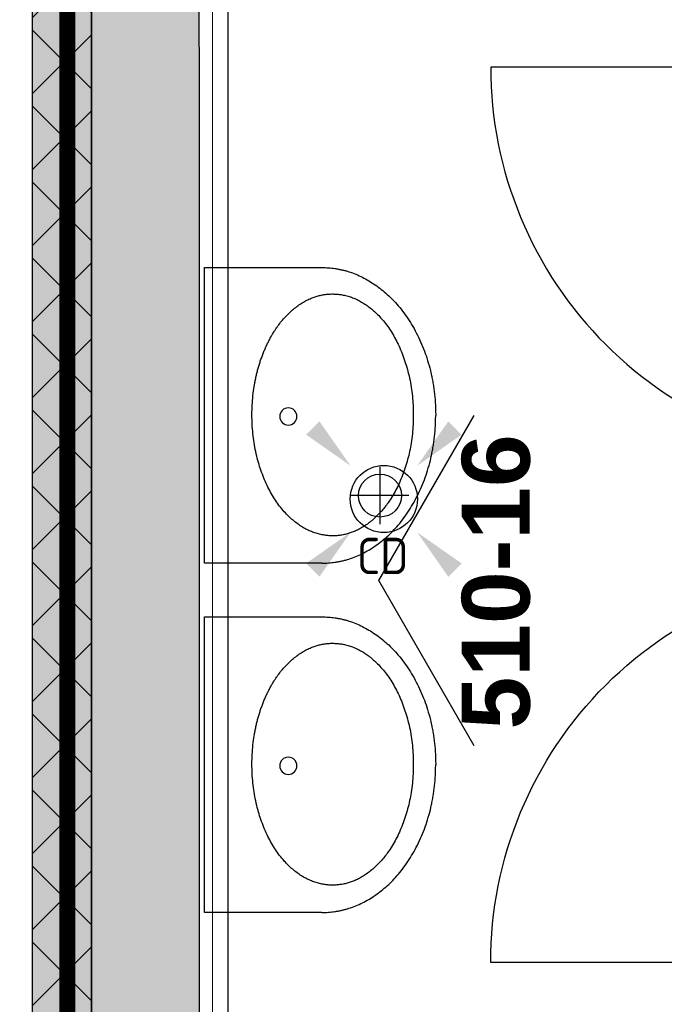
# Model space of a CAD drawing. Header units: millimetres. Extents: x -38031 to 110605, y -30229 to 92226.
# Tile 55 of 256: x 9692 to 10890, y 26514 to 28346. Entities that reach past the tile are written whole.
import ezdxf
from ezdxf.enums import TextEntityAlignment as Align

# ---------------------------------------------------------------- set-up
doc = ezdxf.new("R2010")
doc.units = ezdxf.units.MM
doc.header["$LTSCALE"] = 50
doc.set_wipeout_variables(frame=1)
doc.linetypes.add('HIDDEN', pattern=[9.525, 6.35, -3.175])
doc.linetypes.add('STYLE_07', pattern=[1.875, 0.625, -0.20828, 0.625, -0.20836, 0.06943, -0.13893])
for name, color, linetype in [('AB$1A---_ATTRIB025', 8, 'Continuous'), ('AL$1A---_ALGEMEEN', 8, 'Continuous'), ('AL------_MAATV', 200, 'Continuous'), ('AL------_SPARING', 2, 'Continuous'), ('AM$1A---_ARCERING', 8, 'Continuous'), ('BOUWKUNDIG', 8, 'Continuous'), ('brandscheiding', 5, 'HIDDEN'), ('EL6311--', 3, 'Continuous')]:
    doc.layers.add(name, color=color, linetype=linetype)
doc.layers.add('stramien', color=1, linetype='Continuous', lineweight=15)
doc.styles.add('Arial (bold)', font='ARIALBD.TTF')
doc.styles.add('BURO-018', font='iso.shx', dxfattribs={"height": 90})

# ---------------------------------------------------------------- blocks, each defined once
blk = doc.blocks.new('E00411')
at = {"color": 0, "linetype": 'Continuous'}
blk.add_circle((0, 0), 1.25, dxfattribs=at)
for points in [[(-2.892, 2.396), (-2.396, 2.892), (-1.237, 1.237)], [(2.396, 2.892), (2.892, 2.396), (1.237, 1.237)], [(-2.396, -2.892), (-2.892, -2.396), (-1.237, -1.237)], [(2.892, -2.396), (2.396, -2.892), (1.237, -1.237)]]:
    blk.add_solid(points, dxfattribs=at)
at = {"color": 0, "linetype": 'Continuous', "style": 'BURO-018'}
for tag, p in [('E_GKAST', (0, 8)), ('E_GROEP', (0, 5)), ('E_SLET1', (4.5, 2)), ('E_GROEP', (0, 0)), ('E_GKAST', (0, 0))]:
    blk.add_attdef(tag, text='', height=1.8, dxfattribs=at).set_placement(p, align=Align.MIDDLE)
at = {"color": 0, "linetype": 'Continuous', "style": 'BURO-018', "flags": 1}
for tag, p in [('E_SGROEP', (4.5, 5)), ('E_MATCODE', (0, 0)), ('E_SGROEP', (0, 0))]:
    blk.add_attdef(tag, text='', height=1.8, dxfattribs=at).set_placement(p, align=Align.MIDDLE)
blk = doc.blocks.new('Centraaldoos')
at = {"color": 1, "linetype": 'Continuous'}
for p, q in [((0, -2), (0, 2)), ((-2, 0), (2, 0))]:
    blk.add_line(p, q, dxfattribs=at)
at = {"color": 0, "linetype": 'Continuous'}
blk.add_circle((0, 0), 1.5, dxfattribs=at)
at = {"color": 0, "linetype": 'Continuous', "style": 'BURO-018'}
blk.add_attdef('AL_POSNR', text='', height=1.8, dxfattribs=at).set_placement((0, 3), align=Align.CENTER)
at = {"color": 0, "linetype": 'Continuous', "style": 'BURO-018', "flags": 1}
blk.add_attdef('AL_OMS', (0, 0), '', height=1.8, dxfattribs=at)
at = {"layer": 'AL------_MAATV', "style": 'BURO-018'}
blk.add_text('CD', height=2.5313, rotation=180, dxfattribs=at).set_placement((1.609, 5.481))
blk = doc.blocks.new('wastafel  430 x 550')
at = {"color": 0}
blk.add_wipeout([(0, -218.4), (275, -218.4), (275, -220.2), (275, -222), (274.9, -223.7), (274.9, -225.5), (274.8, -227.2), (274.7, -229), (274.6, -230.7), (274.4, -232.5), (274.3, -234.2), (274.1, -236), (273.9, -237.7), (273.7, -239.4), (273.5, -241.1), (273.2, -242.9), (273, -244.6), (272.7, -246.3), (272.4, -248), (272.1, -249.7), (271.8, -251.4), (271.4, -253.1), (271, -254.8), (270.6, -256.5), (270.2, -258.2), (269.8, -259.9), (269.4, -261.6), (268.9, -263.2), (268.4, -264.9), (267.9, -266.6), (267.4, -268.2), (266.9, -269.9), (266.4, -271.6), (265.8, -273.2), (265.2, -274.9), (264.6, -276.5), (264, -278.2), (263.3, -279.8), (262.7, -281.4), (262, -283.1), (261.3, -284.7), (260.6, -286.3), (259.9, -287.9), (259.1, -289.6), (258.4, -291.2), (257.6, -292.8), (256.8, -294.4), (256, -296), (255.1, -297.6), (254.3, -299.2), (253.4, -300.8), (252.5, -302.4), (251.6, -303.9), (250.7, -305.5), (249.7, -307.1), (248.8, -308.7), (247.8, -310.3), (246.8, -311.8), (245.8, -313.4), (244.7, -314.9), (243.7, -316.5), (242.6, -318), (241.5, -319.6), (240.4, -321.1), (239.3, -322.7), (238.2, -324.2), (237, -325.7), (235.8, -327.3), (234.6, -328.8), (233.4, -330.3), (232.2, -331.8), (231, -333.2), (229.8, -334.7), (228.5, -336.2), (227.3, -337.6), (226, -339), (224.7, -340.5), (223.4, -341.9), (222.1, -343.3), (220.7, -344.7), (219.4, -346.1), (218, -347.5), (216.7, -348.8), (215.3, -350.2), (213.9, -351.5), (212.5, -352.9), (211.1, -354.2), (209.6, -355.5), (208.2, -356.8), (206.7, -358.1), (205.3, -359.4), (203.8, -360.7), (202.3, -361.9), (200.8, -363.2), (199.2, -364.4), (197.7, -365.7), (196.1, -366.9), (194.6, -368.1), (193, -369.3), (191.4, -370.5), (189.8, -371.7), (188.2, -372.9), (186.5, -374), (184.9, -375.2), (183.2, -376.3), (181.6, -377.5), (179.9, -378.6), (178.2, -379.7), (176.5, -380.8), (174.7, -381.9), (173, -383), (171.3, -384.1), (169.5, -385.1), (167.7, -386.2), (165.9, -387.2), (164.1, -388.3), (162.3, -389.3), (160.5, -390.3), (158.6, -391.3), (156.8, -392.3), (154.9, -393.3), (153, -394.2), (151.1, -395.2), (149.2, -396.2), (147.3, -397.1), (145.4, -398), (143.4, -399), (141.5, -399.9), (139.5, -400.8), (137.5, -401.7), (135.5, -402.5), (133.5, -403.4), (131.5, -404.3), (129.5, -405.1), (127.5, -405.9), (125.4, -406.7), (123.4, -407.5), (121.4, -408.3), (119.4, -409.1), (117.3, -409.8), (115.3, -410.6), (113.2, -411.3), (111.2, -412), (109.1, -412.7), (107, -413.4), (105, -414.1), (102.9, -414.7), (100.8, -415.4), (98.7, -416), (96.7, -416.6), (94.6, -417.2), (92.5, -417.8), (90.4, -418.4), (88.3, -418.9), (86.1, -419.5), (84, -420), (81.9, -420.5), (79.8, -421), (77.6, -421.5), (75.5, -422), (73.4, -422.5), (71.2, -422.9), (69.1, -423.3), (66.9, -423.8), (64.8, -424.2), (62.6, -424.6), (60.4, -425), (58.2, -425.3), (56.1, -425.7), (53.9, -426), (51.7, -426.3), (49.5, -426.7), (47.3, -426.9), (45.1, -427.2), (42.9, -427.5), (40.7, -427.8), (38.5, -428), (36.2, -428.2), (34, -428.4), (31.8, -428.6), (29.5, -428.8), (27.3, -429), (25, -429.2), (22.8, -429.3), (20.5, -429.4), (18.3, -429.6), (16, -429.7), (13.7, -429.8), (11.5, -429.8), (9.2, -429.9), (6.9, -429.9), (4.6, -430), (2.3, -430), (0, -430)], dxfattribs=at).dxf.layer = 'AL$1A---_ALGEMEEN'
at = {"layer": 'AL$1A---_ALGEMEEN', "color": 0}
blk.add_open_spline([(275, -218.4), (275, -275.1), (201.3, -373.3), (73.7, -430), (0, -430)], degree=2, dxfattribs=at)
at = {"color": 0}
blk.add_wipeout([(275, -218.4), (275, 0), (-275, 0), (-275, -218.4)], dxfattribs=at).dxf.layer = 'AL$1A---_ALGEMEEN'
at = {"layer": 'AL$1A---_ALGEMEEN', "color": 0}
blk.add_lwpolyline([(275, -218.4), (275, 0), (-275, 0), (-275, -218.4)], dxfattribs=at)
at = {"color": 0}
blk.add_wipeout([(0, -218.4), (-275, -218.4), (-275, -220.2), (-275, -222), (-274.9, -223.7), (-274.9, -225.5), (-274.8, -227.2), (-274.7, -229), (-274.6, -230.7), (-274.4, -232.5), (-274.3, -234.2), (-274.1, -236), (-273.9, -237.7), (-273.7, -239.4), (-273.5, -241.1), (-273.2, -242.9), (-273, -244.6), (-272.7, -246.3), (-272.4, -248), (-272.1, -249.7), (-271.8, -251.4), (-271.4, -253.1), (-271, -254.8), (-270.6, -256.5), (-270.2, -258.2), (-269.8, -259.9), (-269.4, -261.6), (-268.9, -263.2), (-268.4, -264.9), (-267.9, -266.6), (-267.4, -268.2), (-266.9, -269.9), (-266.4, -271.6), (-265.8, -273.2), (-265.2, -274.9), (-264.6, -276.5), (-264, -278.2), (-263.3, -279.8), (-262.7, -281.4), (-262, -283.1), (-261.3, -284.7), (-260.6, -286.3), (-259.9, -287.9), (-259.1, -289.6), (-258.4, -291.2), (-257.6, -292.8), (-256.8, -294.4), (-256, -296), (-255.1, -297.6), (-254.3, -299.2), (-253.4, -300.8), (-252.5, -302.4), (-251.6, -303.9), (-250.7, -305.5), (-249.7, -307.1), (-248.8, -308.7), (-247.8, -310.3), (-246.8, -311.8), (-245.8, -313.4), (-244.7, -314.9), (-243.7, -316.5), (-242.6, -318), (-241.5, -319.6), (-240.4, -321.1), (-239.3, -322.7), (-238.2, -324.2), (-237, -325.7), (-235.8, -327.3), (-234.6, -328.8), (-233.4, -330.3), (-232.2, -331.8), (-231, -333.2), (-229.8, -334.7), (-228.5, -336.2), (-227.3, -337.6), (-226, -339), (-224.7, -340.5), (-223.4, -341.9), (-222.1, -343.3), (-220.7, -344.7), (-219.4, -346.1), (-218, -347.5), (-216.7, -348.8), (-215.3, -350.2), (-213.9, -351.5), (-212.5, -352.9), (-211.1, -354.2), (-209.6, -355.5), (-208.2, -356.8), (-206.7, -358.1), (-205.3, -359.4), (-203.8, -360.7), (-202.3, -361.9), (-200.8, -363.2), (-199.2, -364.4), (-197.7, -365.7), (-196.1, -366.9), (-194.6, -368.1), (-193, -369.3), (-191.4, -370.5), (-189.8, -371.7), (-188.2, -372.9), (-186.5, -374), (-184.9, -375.2), (-183.2, -376.3), (-181.6, -377.5), (-179.9, -378.6), (-178.2, -379.7), (-176.5, -380.8), (-174.7, -381.9), (-173, -383), (-171.3, -384.1), (-169.5, -385.1), (-167.7, -386.2), (-165.9, -387.2), (-164.1, -388.3), (-162.3, -389.3), (-160.5, -390.3), (-158.6, -391.3), (-156.8, -392.3), (-154.9, -393.3), (-153, -394.2), (-151.1, -395.2), (-149.2, -396.2), (-147.3, -397.1), (-145.4, -398), (-143.4, -399), (-141.5, -399.9), (-139.5, -400.8), (-137.5, -401.7), (-135.5, -402.5), (-133.5, -403.4), (-131.5, -404.3), (-129.5, -405.1), (-127.5, -405.9), (-125.4, -406.7), (-123.4, -407.5), (-121.4, -408.3), (-119.4, -409.1), (-117.3, -409.8), (-115.3, -410.6), (-113.2, -411.3), (-111.2, -412), (-109.1, -412.7), (-107, -413.4), (-105, -414.1), (-102.9, -414.7), (-100.8, -415.4), (-98.7, -416), (-96.7, -416.6), (-94.6, -417.2), (-92.5, -417.8), (-90.4, -418.4), (-88.3, -418.9), (-86.1, -419.5), (-84, -420), (-81.9, -420.5), (-79.8, -421), (-77.6, -421.5), (-75.5, -422), (-73.4, -422.5), (-71.2, -422.9), (-69.1, -423.3), (-66.9, -423.8), (-64.8, -424.2), (-62.6, -424.6), (-60.4, -425), (-58.2, -425.3), (-56.1, -425.7), (-53.9, -426), (-51.7, -426.3), (-49.5, -426.7), (-47.3, -426.9), (-45.1, -427.2), (-42.9, -427.5), (-40.7, -427.8), (-38.5, -428), (-36.2, -428.2), (-34, -428.4), (-31.8, -428.6), (-29.5, -428.8), (-27.3, -429), (-25, -429.2), (-22.8, -429.3), (-20.5, -429.4), (-18.3, -429.6), (-16, -429.7), (-13.7, -429.8), (-11.5, -429.8), (-9.2, -429.9), (-6.9, -429.9), (-4.6, -430), (-2.3, -430), (0, -430)], dxfattribs=at).dxf.layer = 'AL$1A---_ALGEMEEN'
at = {"layer": 'AL$1A---_ALGEMEEN', "color": 0}
blk.add_open_spline([(-275, -218.4), (-275, -275.1), (-201.3, -373.3), (-73.7, -430), (0, -430)], degree=2, dxfattribs=at)
at = {"color": 0}
blk.add_wipeout([(-0.9, -388.4), (-23, -387.7), (-44.8, -385.5), (-66.3, -382), (-87, -377), (-107, -370.7), (-125.9, -363.1), (-143.7, -354.4), (-160, -344.5), (-174.9, -333.6), (-188, -321.8), (-199.4, -309.1), (-208.8, -295.8), (-216.3, -282), (-221.6, -267.7), (-224.9, -253.1), (-225.9, -238.4), (-224.9, -223.7), (-221.6, -209.2), (-216.3, -194.9), (-208.8, -181), (-199.4, -167.7), (-188, -155.1), (-174.9, -143.3), (-160, -132.4), (-143.7, -122.5), (-125.9, -113.7), (-107, -106.1), (-87, -99.8), (-66.3, -94.9), (-44.8, -91.3), (-23, -89.1), (-0.9, -88.4), (21.1, -89.1), (43, -91.3), (64.4, -94.9), (85.2, -99.8), (105.1, -106.1), (124.1, -113.7), (141.8, -122.5), (158.2, -132.4), (173, -143.3), (186.1, -155.1), (197.5, -167.7), (206.9, -181), (214.4, -194.9), (219.7, -209.2), (223, -223.7), (224.1, -238.4), (223, -253.1), (219.7, -267.7), (214.4, -282), (206.9, -295.8), (197.5, -309.1), (186.1, -321.8), (173, -333.6), (158.2, -344.5), (141.8, -354.4), (124.1, -363.1), (105.1, -370.7), (85.2, -377), (64.4, -382), (43, -385.5), (21.1, -387.7)], dxfattribs=at).dxf.layer = 'AL$1A---_ALGEMEEN'
at = {"layer": 'AL$1A---_ALGEMEEN', "color": 0}
blk.add_open_spline([(-113.4, -108.5), (-61.2, -88.4), (59.3, -88.4), (163.8, -128.6), (224.1, -198.2), (224.1, -278.6), (163.8, -348.2), (59.3, -388.4), (-61.2, -388.4), (-165.7, -348.2), (-225.9, -278.6), (-225.9, -198.2), (-165.7, -128.6), (-113.4, -108.5)], degree=2, dxfattribs=at)
at = {"color": 0}
blk.add_wipeout([(2, -172), (0.4, -171.9), (-1.1, -171.7), (-2.6, -171.3), (-4.1, -170.8), (-5.5, -170.1), (-6.9, -169.3), (-8.2, -168.4), (-9.3, -167.3), (-10.4, -166.2), (-11.3, -164.9), (-12.1, -163.5), (-12.8, -162.1), (-13.3, -160.6), (-13.7, -159.1), (-13.9, -157.6), (-14, -156), (-13.9, -154.4), (-13.7, -152.9), (-13.3, -151.4), (-12.8, -149.9), (-12.1, -148.5), (-11.3, -147.1), (-10.4, -145.8), (-9.3, -144.7), (-8.2, -143.6), (-6.9, -142.7), (-5.5, -141.9), (-4.1, -141.2), (-2.6, -140.7), (-1.1, -140.3), (0.4, -140.1), (2, -140), (3.6, -140.1), (5.1, -140.3), (6.6, -140.7), (8.1, -141.2), (9.5, -141.9), (10.9, -142.7), (12.2, -143.6), (13.3, -144.7), (14.4, -145.8), (15.3, -147.1), (16.1, -148.5), (16.8, -149.9), (17.3, -151.4), (17.7, -152.9), (17.9, -154.4), (18, -156), (17.9, -157.6), (17.7, -159.1), (17.3, -160.6), (16.8, -162.1), (16.1, -163.5), (15.3, -164.9), (14.4, -166.2), (13.3, -167.3), (12.2, -168.4), (10.9, -169.3), (9.5, -170.1), (8.1, -170.8), (6.6, -171.3), (5.1, -171.7), (3.6, -171.9)], dxfattribs=at).dxf.layer = 'AL$1A---_ALGEMEEN'
at = {"layer": 'AL$1A---_ALGEMEEN', "color": 0, "flags": 128}
blk.add_lwpolyline([(-14, -156, -0.414214), (2, -140, -0.414214), (18, -156, -0.414214), (2, -172, -0.414214)], format="xyb", close=True, dxfattribs=at)
blk = doc.blocks.new('32x_hout-mk 809-p')
at = {"color": 0}
for points in [[(-20.7, -167), (-20.7, -100), (-110.7, -100), (-110.7, -167)], [(-110.7, -867), (-20.7, -867), (-20.7, -934), (-110.7, -934)]]:
    blk.add_wipeout(points, dxfattribs=at).dxf.layer = 'AL$1A---_ALGEMEEN'
at = {"layer": 'AL$1A---_ALGEMEEN', "color": 0}
for points in [[(-20.7, -167), (-20.7, -100), (-110.7, -100), (-110.7, -167)], [(709.1, -864.1), (708.4, -846.2), (707.3, -828.3), (705.8, -810.4), (703.8, -792.6), (701.4, -774.9), (698.5, -757.2), (695.3, -739.6), (691.6, -722.1), (687.4, -704.6), (682.8, -687.3), (677.9, -670.1), (672.4, -653), (666.6, -636.1), (660.4, -619.3), (653.7, -602.6), (646.7, -586.2), (639.2, -569.9), (631.3, -553.8), (623.1, -537.9), (614.5, -522.2), (605.4, -506.7), (596, -491.5), (586.3, -476.4), (576.1, -461.7), (565.6, -447.1), (554.8, -432.9), (543.6, -418.9), (532.1, -405.2), (520.2, -391.8), (508, -378.6), (495.5, -365.8), (482.7, -353.3), (469.5, -341.1), (456.1, -329.2), (442.4, -317.7), (428.4, -306.5), (414.2, -295.7), (399.6, -285.2), (384.9, -275), (369.8, -265.3), (354.6, -255.9), (339.1, -246.8), (323.4, -238.2), (307.5, -229.9), (291.4, -222.1), (275.1, -214.6), (258.7, -207.6), (242, -200.9), (225.2, -194.7), (208.3, -188.8), (191.2, -183.4), (174, -178.4), (156.7, -173.9), (139.2, -169.7), (121.7, -166), (104.1, -162.7), (86.4, -159.9), (68.7, -157.5), (50.8, -155.5), (33, -154), (15.1, -152.9), (-2.8, -152.2), (-20.7, -152), (-20.7, -882), (709.3, -882)], [(-110.7, -867), (-20.7, -867), (-20.7, -934), (-110.7, -934)]]:
    blk.add_lwpolyline(points, close=True, dxfattribs=at)
at = {"color": 0}
blk.add_wipeout([(-60.7, -152), (-20.7, -152), (-20.7, -882), (-60.7, -882)], dxfattribs=at).dxf.layer = 'AL$1A---_ALGEMEEN'
at = {"layer": 'AL$1A---_ALGEMEEN', "color": 0}
blk.add_lwpolyline([(-60.7, -152), (-20.7, -152), (-20.7, -882), (-60.7, -882)], close=True, dxfattribs=at)
blk = doc.blocks.new('32x_hout-mk 809s-p')
at = {"color": 0}
for points in [[(-20.7, -167), (-20.7, -100), (-110.7, -100), (-110.7, -167)], [(-110.7, -867), (-20.7, -867), (-20.7, -934), (-110.7, -934)]]:
    blk.add_wipeout(points, dxfattribs=at).dxf.layer = 'AL$1A---_ALGEMEEN'
at = {"layer": 'AL$1A---_ALGEMEEN', "color": 0}
for points in [[(-20.7, -167), (-20.7, -100), (-110.7, -100), (-110.7, -167)], [(709.1, -864.1), (708.4, -846.2), (707.3, -828.3), (705.8, -810.4), (703.8, -792.6), (701.4, -774.9), (698.5, -757.2), (695.3, -739.6), (691.6, -722.1), (687.4, -704.6), (682.8, -687.3), (677.9, -670.1), (672.4, -653), (666.6, -636.1), (660.4, -619.3), (653.7, -602.6), (646.7, -586.2), (639.2, -569.9), (631.3, -553.8), (623.1, -537.9), (614.5, -522.2), (605.4, -506.7), (596, -491.5), (586.3, -476.4), (576.1, -461.7), (565.6, -447.1), (554.8, -432.9), (543.6, -418.9), (532.1, -405.2), (520.2, -391.8), (508, -378.6), (495.5, -365.8), (482.7, -353.3), (469.5, -341.1), (456.1, -329.2), (442.4, -317.7), (428.4, -306.5), (414.2, -295.7), (399.6, -285.2), (384.9, -275), (369.8, -265.3), (354.6, -255.9), (339.1, -246.8), (323.4, -238.2), (307.5, -229.9), (291.4, -222.1), (275.1, -214.6), (258.7, -207.6), (242, -200.9), (225.2, -194.7), (208.3, -188.8), (191.2, -183.4), (174, -178.4), (156.7, -173.9), (139.2, -169.7), (121.7, -166), (104.1, -162.7), (86.4, -159.9), (68.7, -157.5), (50.8, -155.5), (33, -154), (15.1, -152.9), (-2.8, -152.2), (-20.7, -152), (-20.7, -882), (709.3, -882)], [(-110.7, -867), (-20.7, -867), (-20.7, -934), (-110.7, -934)]]:
    blk.add_lwpolyline(points, close=True, dxfattribs=at)
at = {"color": 0}
blk.add_wipeout([(-60.7, -152), (-20.7, -152), (-20.7, -882), (-60.7, -882)], dxfattribs=at).dxf.layer = 'AL$1A---_ALGEMEEN'
at = {"layer": 'AL$1A---_ALGEMEEN', "color": 0}
blk.add_lwpolyline([(-60.7, -152), (-20.7, -152), (-20.7, -882), (-60.7, -882)], close=True, dxfattribs=at)
blk = doc.blocks.new('Group-40')
at = {"layer": 'AL$1A---_ALGEMEEN', "color": 0, "rotation": 180}
blk.add_blockref('32x_hout-mk 809-p', (-45084.397, -1199.004), dxfattribs=at)
at = {"layer": 'AL$1A---_ALGEMEEN', "color": 0, "xscale": -1, "rotation": 90}
for p in [(-46326, -965.004), (-46326, -1615.004)]:
    blk.add_blockref('wastafel  430 x 550', p, dxfattribs=at)
at = {"layer": 'AL$1A---_ALGEMEEN', "color": 0, "xscale": -1}
blk.add_blockref('32x_hout-mk 809s-p', (-45084.397, -1101.004), dxfattribs=at)
blk = doc.blocks.new('wandaanzicht pijltje')
at = {"layer": 'AL$1A---_ALGEMEEN', "color": 0}
blk.add_lwpolyline([(-307.5, -177.5), (0, 0), (307.5, -177.5)], dxfattribs=at)
at = {"layer": 'AL$1A---_ALGEMEEN', "color": 0, "style": 'Arial (bold)'}
blk.add_attdef('stramiennummer', text='', height=126.3, dxfattribs=at).set_placement((-2.3, -154.6), align=Align.TOP_CENTER)
blk = doc.blocks.new('200254 W 211 30-06-2008')
at = {"layer": 'AL$1A---_ALGEMEEN', "xscale": 0.02, "yscale": 0.02, "zscale": 0.02}
blk.add_blockref('Group-40', (20161.969, 3587.445), dxfattribs=at)
at = {"layer": 'AM$1A---_ARCERING', "linetype": 'Continuous', "lineweight": 0}
for points in [[(19235.279, 3521.615), (19235.249, 3601.945), (19334.919, 3601.945), (19334.919, 3605.945), (19235.249, 3605.945), (19235.249, 3729.445), (19240.249, 3729.445), (19240.249, 3738.445), (19231.249, 3738.445), (19231.249, 3521.615)], [(19229.049, 3596.735), (19229.049, 3527.445), (19231.249, 3527.445), (19231.249, 3596.735)]]:
    blk.add_hatch(color=256, dxfattribs=at).paths.add_polyline_path(points)
at = {"layer": 'AM$1A---_ARCERING', "linetype": 'Continuous', "lineweight": 5}
h = blk.add_hatch(dxfattribs=at)
h.set_pattern_fill('ISOLATIE', color=256, style=0, pattern_type=2)
h.set_pattern_definition([(135, (0, 0), (1.41421356, 1.41421356), []), (45, (5.9868, -5.9868), (1.41421356, -1.41421356), [])])
h.paths.add_polyline_path([(19229.049, 3596.735), (19229.049, 3527.445), (19231.249, 3527.445), (19231.249, 3596.735)])
at = {"layer": 'AL$1A---_ALGEMEEN'}
blk.add_line((19229.049, 3596.735), (19229.049, 3527.445), dxfattribs=at)
for points in [[(19235.279, 3521.615), (19235.249, 3601.945), (19334.919, 3601.945), (19334.919, 3605.945), (19235.249, 3605.945), (19235.249, 3729.445), (19240.249, 3729.445), (19240.249, 3738.445), (19231.249, 3738.445), (19231.249, 3521.615)], [(19236.329, 3600.945), (19283.189, 3600.945), (19283.189, 3529.545), (19236.329, 3529.545)]]:
    blk.add_lwpolyline(points, close=True, dxfattribs=at)
at = {"layer": 'AL$1A---_ALGEMEEN', "flags": 128}
blk.add_lwpolyline([(19231.249, 3527.445), (19231.249, 3596.735), (19229.049, 3596.735)], dxfattribs=at)
at = {"layer": 'stramien', "linetype": 'STYLE_07', "ltscale": 50}
blk.add_line((19235.749, 2695.425), (19235.749, 4240.025), dxfattribs=at)
at = {"layer": 'AL$1A---_ALGEMEEN'}
ref = blk.add_blockref('wandaanzicht pijltje', (19241.93, 3561.996), dxfattribs=dict(at, xscale=0.02, yscale=0.02, zscale=0.02, rotation=90))
ref.add_attrib('stramiennummer', '510-16', dxfattribs={"layer": 'AB$1A---_ATTRIB025', "height": 2.5254, "rotation": 90, "style": 'Arial (bold)'}).set_placement((19245.021, 3561.95), align=Align.TOP_CENTER)

msp = doc.modelspace()

# ---------------------------------------------------------------- block references
at = {"layer": 'BOUWKUNDIG', "xscale": 50, "yscale": 50, "zscale": 50}
msp.add_blockref('200254 W 211 30-06-2008', (-951737.5, -150797.3), dxfattribs=at)

# ---------------------------------------------------------------- next in the draw order: linework, layer by layer
at = {"layer": 'brandscheiding', "const_width": 30}
msp.add_lwpolyline([(15050, 46590), (-2480, 46590), (-2480, 29110), (9780, 29110), (9780, 16720), (-2690, 16720), (-2690, 12840), (-4290, 12840), (-4290, -630), (27516.7, 2979.6)], dxfattribs=at)

# ---------------------------------------------------------------- next in the draw order: block references
at = {"layer": 'AL------_SPARING', "xscale": 26.66666666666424, "yscale": 26.66666666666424, "zscale": 26.66666666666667, "rotation": 180}
msp.add_blockref('Centraaldoos', (10361.4, 27460.8), dxfattribs=at)
at = {"layer": 'EL6311--', "xscale": 50, "yscale": 50, "zscale": 50}
msp.add_blockref('E00411', (10368.6, 27454.3), dxfattribs=at)

doc.saveas('drawing.dxf')
